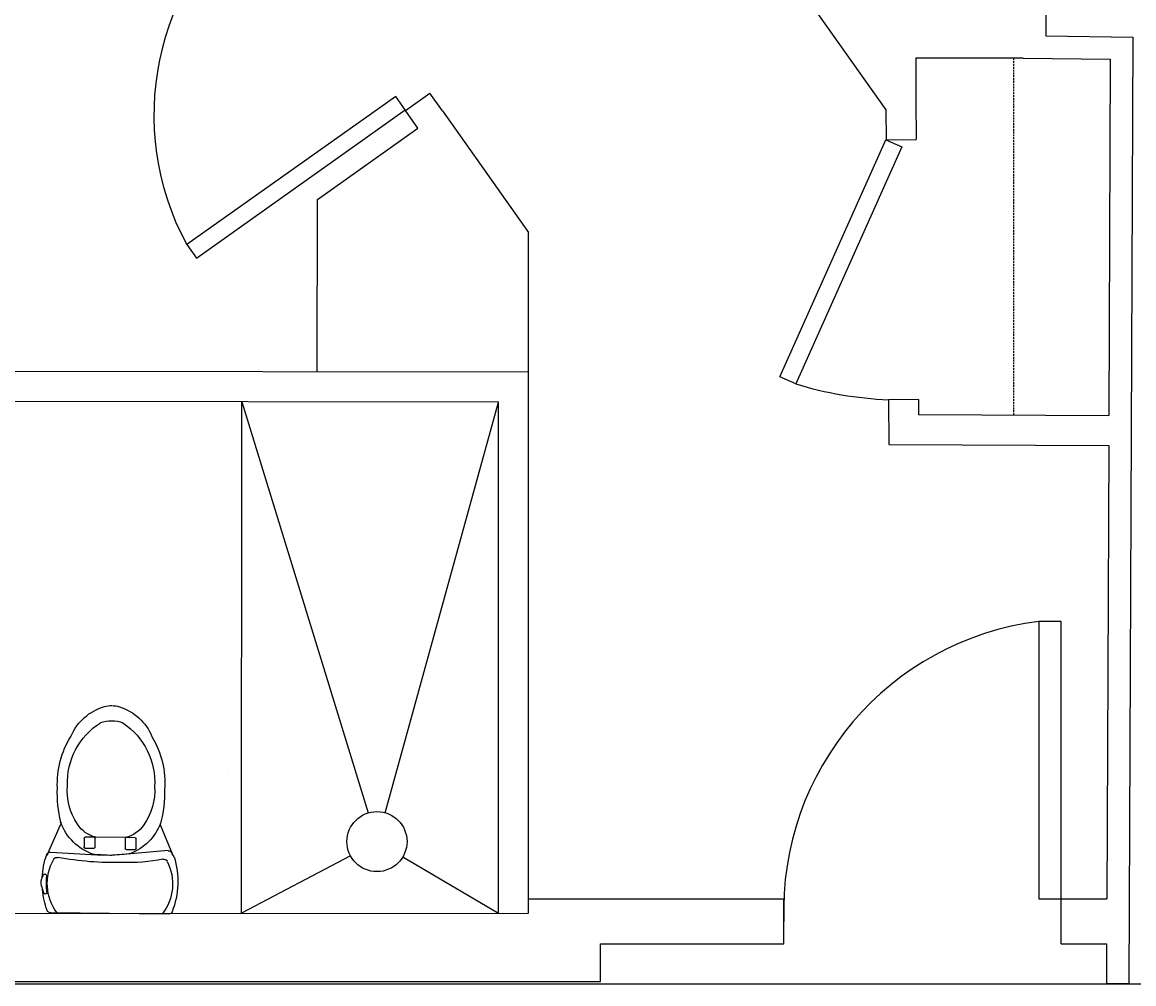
# Model space of a CAD drawing. Header units: inches. Extents: x 0 to 2322, y 0 to 829.
# Tile 16 of 23: x 1755 to 1903, y 168 to 296. Entities that reach past the tile are written whole.
import ezdxf

# ---------------------------------------------------------------- set-up
doc = ezdxf.new("R2010")
doc.units = ezdxf.units.IN
doc.header["$MEASUREMENT"] = 0
doc.linetypes.add('DASHED2', pattern=[0.375, 0.25, -0.125])
doc.layers.add('Layer1', color=6, linetype='Continuous')
doc.layers.add('White', color=7, linetype='Continuous')
doc.styles.get("Standard").update_dxf_attribs({"font": 'arial.ttf'})

# ---------------------------------------------------------------- blocks, each defined once
blk = doc.blocks.new('Toilet')
at = {"layer": 'Layer1'}
for p, q in [((0, 7.85), (0, -7.85)), ((8.45, 7.69), (7.83, 1.22)), ((7.9, 8.33), (11.75, 6.67)), ((8.55, 2.1), (8.55, 3.31)), ((8.68, 3.43), (10, 3.43)), ((10.12, 3.31), (10.12, 1.98)), ((10.12, 1.98), (8.68, 1.98)), ((10.12, 1.96), (10.12, -1.96)), ((8.09, -7.96), (7.77, -0.93)), ((8.67, -3.38), (8.67, -2.17)), ((8.8, -2.04), (10, -2.04)), ((10.12, -2.17), (10.12, -3.38)), ((10, -3.5), (8.8, -3.5)), ((7.9, -8.33), (11.75, -6.67)), ((3.09, -8.97), (2.67, -8.83)), ((5.14, -8.66), (5.14, -8.68)), ((3.52, -9.12), (3.09, -8.97))]:
    blk.add_line(p, q, dxfattribs=at)
for centre, radius, start, end in [((4.23, -1.94), 10.98, 72.0093, 110.8809), ((3.96, 1.84), 6.51, 61.9036, 127.4811), ((0.5, 7.85), 0.5, 110.8809, 180), ((6.83, 7.12), 0.5, 347.8415, 66.4568), ((16.39, 23.19), 17.11, 239.1663, 241.3452), ((7.95, 7.74), 0.5, 354.3991, 61.3452), ((30.16, 2.09), 23.37, 167.8415, 181.2175), ((14.57, 0.04), 7.07, 110.614, 158.8768), ((11.94, 7.13), 0.5, 246.6149, 283.7922), ((16.21, -10.23), 17.38, 88.6877, 103.7922), ((17.3, -4.88), 12.04, 58.6706, 93.2996), ((16.43, -2.34), 8.17, 86.2077, 124.1855), ((17.43, -3.68), 9.5, 33.0103, 92.7874), ((23.82, 5.83), 0.5, 238.6706, 246.9637), ((20.92, -0.98), 6.91, 16.7064, 66.9637), ((8.68, 3.31), 0.125, 90, 180), ((10, 3.31), 0.125, 0, 90), ((14.2, 0.94), 4.21, 124.2214, 165.4704), ((48.18, 0.13), 41.41, 177.9658, 189.9025), ((977.5, -87.34), 973.7, 174.70875, 174.85345), ((8.44, 2.4), 0.5, 158.8768, 174.7087), ((8.68, 2.1), 0.125, 180, 270), ((10.25, 1.96), 0.125, 165.4704, 180), ((21.34, 0), 4.33, 339.7133, 20.2867), ((980.66, 38.9), 973.7, 182.27708, 182.41207), ((24.2, 0), 3.49, 343.2936, 16.7064), ((20.92, 0.98), 6.91, 293.0363, 343.2936), ((8.32, -2.06), 0.5, 182.4121, 197.9167), ((14.57, -0.04), 7.07, 197.9167, 249.386), ((8.8, -2.17), 0.125, 90, 180), ((10, -2.17), 0.125, 0, 90), ((10.25, -1.96), 0.125, 180, 194.5296), ((14.2, -0.94), 4.21, 194.5296, 235.7786), ((17.43, 3.68), 9.5, 267.2126, 326.9897), ((8.8, -3.38), 0.125, 180, 270), ((10, -3.38), 0.125, 270, 360), ((16.43, 2.34), 8.17, 235.8145, 273.7923), ((17.3, 4.88), 12.04, 266.7004, 301.3294), ((3.96, -1.84), 6.51, 232.5189, 299.2249), ((6.9, -7.08), 0.5, 299.2249, 9.9025), ((11.95, -7.13), 0.503, 74.2259, 113.3295), ((16.21, 10.23), 17.38, 256.2698, 271.3123), ((0.5, -7.85), 0.5, 180, 249.1191), ((4.23, 1.94), 10.98, 249.1191, 264.0159), ((2.72, -8.64), 0.25, 81.5967, 172.5157), ((2.72, -8.58), 0.25, 187.4843, 260.1389), ((4.03, 7), 15.45, 265.2536, 273.0955), ((4.23, 1.94), 10.98, 272.2119, 288.6784), ((4.89, -8.68), 0.25, 0, 95.4783), ((4.89, -8.66), 0.25, 272.0512, 0), ((16.39, -23.19), 17.11, 119.7442, 120.8337), ((7.59, -7.98), 0.5, 288.6784, 2.7585), ((3.93, -7.14), 2.03, 258.4491, 298.618)]:
    blk.add_arc(centre, radius, start, end, dxfattribs=at)
at = {"layer": 'Layer1', "flags": 8}
for tag, p in [('MODELNUMER', (0, 0)), ('TRADENAME', (0, 0)), ('PRODUCT', (0, -0.01)), ('MATERIAL', (0, -0.01))]:
    blk.add_attdef(tag, p, '', height=0.002, dxfattribs=at)

msp = doc.modelspace()

# ---------------------------------------------------------------- linework, layer by layer
for p, q in [((1783.83, 245.66), (1800.64, 190.89)), ((1802.88, 190.92), (1818.01, 245.61)), ((1798.28, 185.19), (1783.78, 177.52)), ((1805.26, 185.04), (1818.01, 177.55)), ((1898.98, 179.45), (1899.02, 179.45)), ((487.16, 168.13), (1904.97, 168.13)), ((1901.97, 168.14), (1898.97, 168.16))]:
    msp.add_line(p, q)
msp.add_circle((1801.81, 187.07), 4)
at = {"layer": 'White', "color": 7}
for p, q in [((1890.9, 386.9), (1890.9, 294.4)), ((1837.56, 329.79), (1869.6, 284.57)), ((1890.9, 294.4), (1902.5, 294.23)), ((1902.5, 294.23), (1901.97, 168.14)), ((1887.9, 291.44), (1873.59, 291.44)), ((1873.59, 291.44), (1873.59, 285.86)), ((1887.9, 291.44), (1899.48, 291.28)), ((1899.48, 291.28), (1899.29, 243.85)), ((1805.6, 284.45), (1808.87, 286.76)), ((1810.54, 284.41), (1808.87, 286.76)), ((1873.59, 285.86), (1873.64, 280.59)), ((1807.27, 282.1), (1805.6, 284.45)), ((1869.6, 284.57), (1869.64, 280.56)), ((1793.88, 272.61), (1807.27, 282.1)), ((1869.6, 280.56), (1873.64, 280.59)), ((1793.85, 249.61), (1793.88, 272.61)), ((1822.01, 249.61), (1822.01, 268.21)), ((1822.01, 249.61), (1738.05, 249.72)), ((1822.01, 179.44), (1822.01, 249.61)), ((1873.93, 245.98), (1869.93, 245.94)), ((1869.93, 245.94), (1869.98, 239.97)), ((1873.93, 245.98), (1873.95, 243.95)), ((1818.01, 245.61), (1738.05, 245.72)), ((1783.78, 177.52), (1783.83, 245.66)), ((1818.01, 197.49), (1818.01, 245.61)), ((1873.95, 243.95), (1899.29, 243.85)), ((1869.98, 239.97), (1899.27, 239.85)), ((1899.27, 239.85), (1899.02, 179.45)), ((1818.01, 177.55), (1818.01, 197.49)), ((1822.01, 177.55), (1822.01, 197.49)), ((1782.01, 196.54), (1782.01, 196.54)), ((1822.01, 179.44), (1856.02, 179.44)), ((1856.02, 173.44), (1856.02, 179.44)), ((1892.96, 173.44), (1892.96, 179.44)), ((1537.37, 177.29), (1822.01, 177.55)), ((1831.6, 168.44), (1831.6, 173.44)), ((1831.6, 173.44), (1856.02, 173.44)), ((1898.99, 173.45), (1898.97, 168.16)), ((1694.6, 168.44), (1831.6, 168.44))]:
    msp.add_line(p, q, dxfattribs=at)
at = {"layer": 'White', "color": 7, "linetype": 'DASHED2'}
msp.add_line((1886.62, 243.9), (1886.62, 291.44), dxfattribs=at)
at = {"layer": 'White', "color": 7, "linetype": 'Continuous'}
msp.add_line((1810.54, 284.41), (1822.01, 268.21), dxfattribs=at)
at = {"layer": 'White'}
for p, q in [((1892.95, 179.44), (1898.98, 179.45)), ((1892.96, 173.44), (1898.99, 173.45))]:
    msp.add_line(p, q, dxfattribs=at)
at = {"layer": 'White', "color": 7, "linetype": 'Continuous'}
for points in [[(1805.58, 284.53), (1804.3, 286.34), (1776.47, 266.61), (1777.75, 264.81)], [(1869.61, 280.57), (1871.73, 279.62), (1857.6, 248.03), (1855.47, 248.98)], [(1892.96, 179.44), (1892.96, 216.38), (1889.96, 216.38), (1889.96, 179.44)]]:
    msp.add_lwpolyline(points, close=True, dxfattribs=at)
for centre, radius, start, end in [((1808.45, 283.89), 36.35, 128.4814, 208.3703), ((1871.93, 295.15), 49.25, 253.0779, 267.6726), ((1894.73, 177.94), 38.74, 97.0653, 182.219)]:
    msp.add_arc(centre, radius, start, end, dxfattribs=at)

# ---------------------------------------------------------------- block references
at = {"layer": 'White', "color": 7}
ref = msp.add_blockref('Toilet', (1766.2, 177.5), dxfattribs=dict(at, xscale=-1, rotation=269.368179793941))
ref.add_attrib('MODELNUMER', 'K-3322', (1766.2, 177.5), dxfattribs={"layer": 'Layer1', "height": 0.002, "rotation": 89.3682})
ref.add_attrib('TRADENAME', 'GABRIELLE', (1766.2, 177.5), dxfattribs={"layer": 'Layer1', "height": 0.002, "rotation": 89.3682})
ref.add_attrib('PRODUCT', 'TOILET', (1766.19, 177.5), dxfattribs={"layer": 'Layer1', "height": 0.002, "rotation": 89.3682})
ref.add_attrib('MATERIAL', 'VITREOUS CHINA', (1766.19, 177.5), dxfattribs={"layer": 'Layer1', "height": 0.002, "rotation": 89.3682})

doc.saveas('drawing.dxf')
